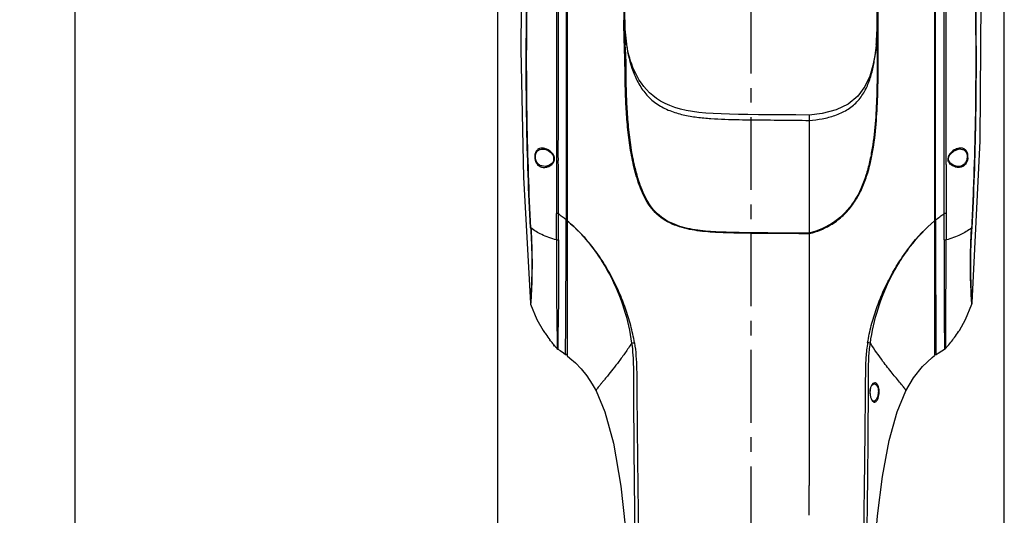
# Model space of a CAD drawing. Header units: millimetres. Extents: x 5828 to 6704, y 123 to 421.
# Tile 68 of 145: x 6445 to 6470, y 260 to 273. Entities that reach past the tile are written whole.
import ezdxf

# ---------------------------------------------------------------- set-up
doc = ezdxf.new("R2010")
doc.units = ezdxf.units.MM
doc.linetypes.add('CENTER', pattern=[0.6, 0.375, -0.075, 0.075, -0.075])
for name, color, linetype in [('中心线', 7, 'Continuous'), ('外形图', 7, 'Continuous'), ('尺寸标注', 7, 'Continuous')]:
    doc.layers.add(name, color=color, linetype=linetype)
doc.styles.add('微软雅黑', font='msyh.ttc', dxfattribs={"height": 1.5})
doc.dimstyles.new('尺寸标注_1_20比例', dxfattribs={"dimtxt": 1.5, "dimasz": 1.25, "dimexe": 0.5, "dimexo": 0.4, "dimgap": 0.5, "dimtad": 1, "dimdec": 1, "dimlfac": 20, "dimdsep": 46, "dimtxsty": '微软雅黑', "dimcen": 0.09, "dimadec": 0, "dimazin": 0, "dimtp": 0.01, "dimtm": 0.01, "dimtfac": 1, "dimtdec": 1, "dimtofl": 0, "dimtmove": 0, "dimatfit": 3, "dimfxl": 1, "dimtolj": 1, "dimarcsym": 0})

# ---------------------------------------------------------------- blocks, each defined once
blk = doc.blocks.new('*D1112')
at = {"layer": 'Defpoints', "color": 0}
for p in [(6470.301, 287.739), (6457.256, 253.336), (6470.301, 253.335)]:
    blk.add_point(p, dxfattribs=at)
at = {"layer": '尺寸标注', "color": 0, "lineweight": -2}
for p, q in [((6457.256, 253.736), (6457.256, 288.239)), ((6470.301, 253.735), (6470.301, 288.239)), ((6458.506, 287.739), (6469.051, 287.739))]:
    blk.add_line(p, q, dxfattribs=at)
at = {"layer": '尺寸标注', "color": 0}
for points in [[(6458.506, 287.948), (6458.506, 287.531), (6457.256, 287.739)], [(6469.051, 287.531), (6469.051, 287.948), (6470.301, 287.739)]]:
    blk.add_solid(points, dxfattribs=at)
at = {"layer": '尺寸标注', "color": 0, "insert": (6463.853, 289.014), "char_height": 1.5, "attachment_point": 5, "style": '微软雅黑'}
blk.add_mtext('\\A1;\\A1;260', dxfattribs=at)
blk = doc.blocks.new('*D1135')
at = {"layer": 'Defpoints', "color": 0}
for p in [(6418.486, 281.475), (6430.504, 234.025), (6446.368, 234.025)]:
    blk.add_point(p, dxfattribs=at)
at = {"layer": '尺寸标注', "color": 0, "lineweight": -2}
for p, q in [((6418.886, 281.475), (6446.868, 281.475)), ((6446.368, 280.225), (6446.368, 235.275)), ((6430.904, 234.025), (6446.868, 234.025))]:
    blk.add_line(p, q, dxfattribs=at)
at = {"layer": '尺寸标注', "color": 0}
for points in [[(6446.576, 280.225), (6446.159, 280.225), (6446.368, 281.475)], [(6446.159, 235.275), (6446.576, 235.275), (6446.368, 234.025)]]:
    blk.add_solid(points, dxfattribs=at)
at = {"layer": '尺寸标注', "color": 0, "insert": (6445.092, 257.726), "char_height": 1.5, "attachment_point": 5, "rotation": 90, "style": '微软雅黑'}
blk.add_mtext('\\A1;949', dxfattribs=at)

msp = doc.modelspace()

# ---------------------------------------------------------------- linework, layer by layer
at = {"layer": '中心线', "linetype": 'CENTER', "ltscale": 5}
msp.add_line((6463.7783, 282.6219), (6463.7783, 231.8724), dxfattribs=at)
at = {"layer": '外形图', "color": 7, "linetype": 'Continuous'}
for p, q in [((6459.0433, 279.8934), (6459.0433, 264.4677)), ((6468.5032, 279.8882), (6468.5032, 264.477)), ((6467.0283, 273.1253), (6467.0283, 277.5086)), ((6467.055, 273.121), (6467.0549, 276.4681)), ((6460.5023, 275.8606), (6460.5023, 273.119)), ((6460.5283, 273.1253), (6460.5283, 275.8741)), ((6468.5296, 269.6753), (6468.5297, 274.5503)), ((6467.0282, 273.0868), (6467.0282, 273.0836)), ((6467.0283, 273.1253), (6467.0288, 272.6958)), ((6465.2783, 270.6725), (6465.2783, 267.6317)), ((6458.6229, 269.7119), (6458.6686, 269.6621)), ((6458.6686, 269.6621), (6458.6957, 269.6147)), ((6458.7069, 269.525), (6458.6892, 269.4764)), ((6458.6933, 269.619), (6458.6933, 269.4877)), ((6458.6957, 269.6147), (6458.7077, 269.5718)), ((6458.7077, 269.5718), (6458.7069, 269.525)), ((6458.8177, 269.5004), (6458.8176, 269.6504)), ((6459.017, 269.6757), (6459.017, 269.4755)), ((6468.5296, 269.4754), (6468.5296, 269.6754)), ((6468.7517, 269.5003), (6468.7517, 269.6507)), ((6468.8621, 269.5718), (6468.8802, 269.6282)), ((6468.8628, 269.5255), (6468.8621, 269.5718)), ((6468.8806, 269.476), (6468.8628, 269.5255)), ((6458.4789, 269.3536), (6458.4759, 269.3534)), ((6458.4789, 269.3536), (6458.4789, 269.3536)), ((6468.9229, 269.4237), (6468.8806, 269.476)), ((6469.0925, 269.3523), (6469.0924, 269.3523)), ((6469.0954, 269.3521), (6469.0925, 269.3523)), ((6459.0161, 267.9513), (6459.0161, 267.9843)), ((6468.5297, 267.9681), (6468.5296, 267.95)), ((6458.0979, 265.8286), (6458.0978, 265.8287)), ((6458.0979, 265.8286), (6458.0979, 265.8286)), ((6469.4665, 265.7981), (6469.4665, 265.7981)), ((6469.4742, 265.8348), (6469.4742, 265.8348)), ((6458.4272, 265.1261), (6458.4274, 265.1258)), ((6469.1453, 265.1275), (6469.1453, 265.1277)), ((6458.6933, 264.7659), (6458.6933, 264.7503)), ((6458.7183, 264.7356), (6458.7183, 264.7253)), ((6458.7268, 264.7253), (6458.7183, 264.7253)), ((6458.7832, 264.6601), (6458.7797, 264.6638)), ((6458.7797, 264.6638), (6458.7834, 264.6598)), ((6458.7833, 264.6598), (6458.8055, 264.6417)), ((6458.7834, 264.6598), (6458.7834, 264.6598)), ((6458.8057, 264.6415), (6458.8057, 264.6415)), ((6468.5345, 264.5017), (6468.5426, 264.5055)), ((6468.5419, 264.5392), (6468.5426, 264.5055)), ((6468.7633, 264.6411), (6468.7633, 264.6411)), ((6468.7899, 264.6617), (6468.7899, 264.6617)), ((6466.9429, 263.7491), (6466.9434, 263.7491)), ((6467.7675, 263.5683), (6467.7676, 263.5684)), ((6466.9336, 263.3016), (6466.9345, 263.3016))]:
    msp.add_line(p, q, dxfattribs=at)
for points in [[(6457.9851, 278.0664), (6457.8764, 275.6877), (6457.8527, 272.3591), (6457.9177, 269.0631), (6458.0979, 265.8286)], [(6469.4742, 265.8348), (6469.6822, 270.011), (6469.7108, 274.8424)], [(6460.5296, 273.0217), (6460.5287, 273.0676), (6460.5284, 273.0993), (6460.5283, 273.1234)], [(6460.5751, 272.5096), (6460.565, 272.5786), (6460.5563, 272.6467), (6460.5489, 272.714), (6460.5427, 272.7807), (6460.5377, 272.8461), (6460.534, 272.909), (6460.5313, 272.9678), (6460.5296, 273.0217)], [(6465.2783, 270.6717), (6464.9319, 270.6775), (6464.5781, 270.6807), (6464.2589, 270.6828), (6463.9679, 270.6851), (6463.7005, 270.688), (6463.4534, 270.692), (6463.2235, 270.697), (6463.0088, 270.7037), (6462.8073, 270.7128), (6462.6178, 270.7255), (6462.4391, 270.7428), (6462.2703, 270.7653), (6462.1111, 270.7938), (6461.961, 270.8287), (6461.8199, 270.8703), (6461.6878, 270.9189), (6461.5649, 270.9742), (6461.4512, 271.0359), (6461.3471, 271.1034), (6461.2524, 271.176), (6461.1667, 271.2525), (6461.0895, 271.3317), (6461.0203, 271.413), (6460.9583, 271.4953), (6460.9029, 271.5781), (6460.8536, 271.6608), (6460.8097, 271.743), (6460.7708, 271.8245), (6460.7363, 271.9052), (6460.706, 271.985), (6460.6792, 272.0636), (6460.6557, 272.1412), (6460.635, 272.2175), (6460.6168, 272.2926), (6460.6009, 272.3662), (6460.587, 272.4385), (6460.5751, 272.5096)], [(6467.0019, 272.4982), (6466.9992, 272.4696), (6466.9678, 272.2142), (6466.9174, 271.9501), (6466.8374, 271.6816), (6466.7138, 271.4158), (6466.5301, 271.1663), (6466.2785, 270.9573), (6465.9676, 270.8061), (6465.6136, 270.7137), (6465.2783, 270.6741)], [(6458.4269, 269.7997), (6458.4671, 269.794), (6458.5569, 269.7587), (6458.6229, 269.7119)], [(6468.8802, 269.6282), (6468.9197, 269.6851), (6468.9915, 269.7462), (6469.0923, 269.7923), (6469.1448, 269.8011)], [(6458.6892, 269.4764), (6458.647, 269.4242), (6458.5696, 269.3751), (6458.4789, 269.3536)], [(6469.0925, 269.3523), (6469.0006, 269.3742), (6468.9229, 269.4237)], [(6458.0979, 265.8286), (6458.1001, 265.8144), (6458.1029, 265.8044)], [(6458.1029, 265.8044), (6458.2679, 265.4098), (6458.4272, 265.1261)], [(6469.1452, 265.1276), (6469.303, 265.4085), (6469.4664, 265.7981)], [(6469.4665, 265.7981), (6469.4687, 265.8052), (6469.4733, 265.8269), (6469.4742, 265.8349)], [(6458.8061, 264.6413), (6458.8615, 264.607), (6458.9477, 264.549), (6459.0035, 264.509)], [(6459.0035, 264.509), (6459.0112, 264.5051), (6459.0264, 264.5055), (6459.0386, 264.5145), (6459.0433, 264.5291)], [(6459.0433, 264.4677), (6459.1107, 264.4143), (6459.2566, 264.2868), (6459.4037, 264.1367), (6459.553, 263.9534), (6459.6916, 263.7444), (6459.7881, 263.5682)], [(6467.7675, 263.5683), (6467.9609, 263.8996), (6468.1924, 264.1967), (6468.4406, 264.4291), (6468.5032, 264.4771)], [(6468.5033, 264.526), (6468.5083, 264.5108), (6468.5198, 264.5024), (6468.5345, 264.5017)], [(6468.5426, 264.5056), (6468.5959, 264.5418), (6468.6898, 264.6), (6468.7633, 264.6411)], [(6468.7633, 264.641), (6468.7764, 264.6494), (6468.7899, 264.6617)], [(6466.9345, 263.3016), (6466.9201, 263.3056), (6466.8945, 263.3309), (6466.8696, 263.3807), (6466.852, 263.4475), (6466.8446, 263.5215), (6466.8483, 263.5948), (6466.8632, 263.6606), (6466.8883, 263.7123), (6466.9209, 263.7431), (6466.9434, 263.7491)], [(6459.7876, 263.5684), (6460.0116, 263.0291), (6460.2365, 262.2186), (6460.429, 261.1132), (6460.5387, 260.0926), (6460.6066, 259.0977), (6460.6524, 258.0261)], [(6466.8981, 258.0248), (6466.9013, 258.126), (6466.9286, 258.8), (6466.9693, 259.5099), (6467.0371, 260.3481), (6467.1609, 261.3571), (6467.335, 262.2921), (6467.5404, 263.0257), (6467.7678, 263.5684)]]:
    msp.add_lwpolyline(points, dxfattribs=at)
for centre, radius, start, end in [((6476.6901, 273.0974), 16.1618, 179.90118, 182.17687), ((6459.6454, 273.1121), 7.3828, 356.77059, 359.77959), ((6458.4559, 273.1136), 8.5724, 357.2103, 0.07837), ((6353.6133, 272.7547), 113.4423, 359.9703, 0.184994), ((6461.0954, 273.034), 5.9308, 354.81608, 356.73482), ((6465.5343, 273.1999), 5.0113, 187.96547, 188.15277), ((6458.4889, 266.5521), 3.0344, 94.91844, 95.27361), ((6458.4069, 269.4755), 0.3332, 38.39913, 40.75532), ((6458.5021, 269.5384), 0.2188, 11.57562, 24.69769), ((6458.5139, 269.541), 0.2068, 8.94677, 11.51889), ((6458.5545, 269.5473), 0.1652, 350.2419, 354.45566), ((5811.8953, 268.7319), 646.9228, 359.9472249, 0.0680647), ((6469.0272, 269.5487), 0.1773, 172.08256, 185.51557), ((6469.0167, 269.5478), 0.1668, 185.54868, 189.67865), ((6469.1779, 269.5109), 0.3322, 168.77258, 169.20895), ((6469.059, 269.5445), 0.2084, 156.00123, 159.99243), ((6469.0839, 266.5517), 3.0347, 84.73169, 85.08702), ((6458.4899, 269.5837), 0.24, 319.42253, 320.17163), ((6458.4947, 269.5797), 0.2337, 320.16803, 321.7797), ((6751.6562, 268.8571), 282.8551, 179.889888, 180.146067), ((6469.0648, 269.571), 0.2205, 214.83565, 216.62747), ((6138.0417, 266.1734), 320.7821, 0.229274, 0.350549), ((6694.3197, 268.1879), 225.5177, 180.013183, 180.185418), ((6458.7183, 264.7503), 0.025, 180, 270), ((6513.9033, 265.1343), 45.3653, 180.42976, 180.75171), ((6466.829, 266.4044), 2.6236, 319.05717, 319.96404), ((6465.9173, 267.1741), 3.8168, 319.92164, 320.72242), ((6465.1839, 267.7739), 4.7642, 320.72171, 322.67352), ((6459.4413, 264.7003), 0.6393, 183.64649, 183.88195), ((6468.369, 265.0493), 0.5722, 317.3595, 317.83656)]:
    msp.add_arc(centre, radius, start, end, dxfattribs=at)
for points, knots in [([(6469.5187, 278.9339), (6469.509, 278.8163), (6469.4836, 278.5172), (6469.4481, 277.9916), (6469.428, 277.4605), (6469.4264, 276.9867), (6469.435, 276.4957), (6469.4675, 276.007), (6469.4915, 275.521), (6469.5135, 275.0352), (6469.5345, 274.4259), (6469.5523, 273.6927), (6469.5627, 272.9569), (6469.5668, 271.9719), (6469.5592, 270.7365), (6469.5236, 269.2509), (6469.4825, 268.2593), (6469.4559, 267.7632)], [0, 0, 0, 0, 0.0316646, 0.0805466, 0.1413814, 0.1742724, 0.2076879, 0.2731569, 0.3056959, 0.3382875, 0.4036807, 0.4692988, 0.535135, 0.6011696, 0.733669, 0.8666742, 1, 1, 1, 1]), ([(6458.1035, 267.7665), (6458.0771, 268.2261), (6458.0361, 269.1449), (6458, 270.5218), (6457.9879, 271.8944), (6457.9941, 273.0346), (6458.0116, 273.9432), (6458.031, 274.6212), (6458.0534, 275.1846), (6458.0752, 275.634), (6458.0928, 275.9701), (6458.1154, 276.3076), (6458.1311, 276.6486), (6458.1376, 276.9913), (6458.1353, 277.4306), (6458.116, 277.9274), (6458.0883, 278.31), (6458.0738, 278.4822)], [0, 0, 0, 0, 0.1287981, 0.2573061, 0.3853526, 0.5128519, 0.576318, 0.6395924, 0.7026322, 0.7340773, 0.7654725, 0.7967967, 0.8287166, 0.8609579, 0.8926853, 0.9516347, 1, 1, 1, 1]), ([(6458.112, 267.7662), (6458.0869, 268.2271), (6458.0472, 269.1485), (6458.0115, 270.5293), (6457.9993, 271.9059), (6458.0042, 273.0496), (6458.0216, 273.961), (6458.0401, 274.6413), (6458.0672, 275.3191), (6458.0942, 275.8824), (6458.1235, 276.334), (6458.1376, 276.6764), (6458.1434, 277.0201), (6458.1407, 277.4603), (6458.122, 277.9583), (6458.096, 278.3422), (6458.0823, 278.5153)], [0, 0, 0, 0, 0.1287501, 0.2572213, 0.3852505, 0.5127517, 0.5762272, 0.6395144, 0.7025708, 0.7654322, 0.7968035, 0.8287971, 0.8610159, 0.8926873, 0.9515596, 1, 1, 1, 1]), ([(6469.469, 267.7635), (6469.4952, 268.2209), (6469.5364, 269.1352), (6469.5725, 270.5054), (6469.5849, 271.8714), (6469.579, 273.006), (6469.5619, 273.9101), (6469.5429, 274.5849), (6469.5211, 275.1456), (6469.4995, 275.5928), (6469.4824, 275.9272), (6469.4602, 276.2626), (6469.4429, 276.6012), (6469.4354, 276.9421), (6469.4361, 277.3814), (6469.4541, 277.881), (6469.4813, 278.2666), (6469.4958, 278.441)], [0, 0, 0, 0, 0.1286318, 0.2569733, 0.3848523, 0.5121838, 0.5755686, 0.6387594, 0.7017219, 0.7331195, 0.7644852, 0.7957312, 0.8275014, 0.8596783, 0.891476, 0.9508545, 1, 1, 1, 1]), ([(6458.7697, 274.4447), (6458.7691, 273.9221), (6458.7708, 272.8752), (6458.7718, 271.3016), (6458.7701, 269.7216), (6458.7728, 268.666), (6458.7713, 268.1371)], [0, 0, 0, 0, 0.2485372, 0.4979497, 0.7484302, 1, 1, 1, 1]), ([(6458.8176, 269.6504), (6458.8173, 270.046), (6458.8193, 270.8358), (6458.8204, 272.0187), (6458.8218, 273.0021), (6458.8202, 273.7873), (6458.8211, 274.1794), (6458.8215, 274.3753)], [0, 0, 0, 0, 0.2511566, 0.5014715, 0.7510442, 0.8755869, 1, 1, 1, 1]), ([(6459.0167, 274.3504), (6459.0167, 273.9624), (6459.0167, 272.4042), (6459.0169, 270.846), (6459.017, 269.6757)], [0, 0, 0, 0, 0.248967, 1, 1, 1, 1]), ([(6468.7517, 269.6507), (6468.7516, 270.4405), (6468.7504, 271.6233), (6468.7487, 273.1982), (6468.7503, 273.9833), (6468.7498, 274.3754)], [0, 0, 0, 0, 0.5014925, 0.7510534, 1, 1, 1, 1]), ([(6468.8019, 269.7504), (6468.8022, 270.1292), (6468.8014, 270.8855), (6468.8027, 272.3938), (6468.8017, 273.5234), (6468.803, 274.2753)], [0, 0, 0, 0, 0.2511138, 0.5014357, 1, 1, 1, 1]), ([(6460.5282, 273.1253), (6460.5283, 273.1245), (6460.5251, 273.1231), (6460.5173, 273.1215), (6460.5086, 273.1211), (6460.5022, 273.1211)], [0, 0, 0, 0, 0.0931888, 0.2886453, 1, 1, 1, 1]), ([(6460.5185, 272.4829), (6460.5148, 272.5893), (6460.5082, 272.802), (6460.5044, 273.0148), (6460.5022, 273.1211)], [0, 0, 0, 0, 0.5002527, 1, 1, 1, 1]), ([(6460.5283, 273.1253), (6460.5283, 273.0217), (6460.5345, 272.8143), (6460.557, 272.6081), (6460.5713, 272.5055)], [0, 0, 0, 0, 0.500102, 1, 1, 1, 1]), ([(6467.0283, 273.1253), (6467.0283, 273.1244), (6467.0315, 273.123), (6467.0396, 273.1214), (6467.0485, 273.1209), (6467.055, 273.121)], [0, 0, 0, 0, 0.0987384, 0.2868444, 1, 1, 1, 1]), ([(6465.2783, 267.6177), (6465.3963, 267.6476), (6465.6268, 267.7302), (6465.9485, 267.907), (6466.2281, 268.1462), (6466.4552, 268.4347), (6466.631, 268.7562), (6466.8055, 269.2108), (6466.937, 269.8054), (6467.0152, 270.5277), (6467.0477, 271.2516), (6467.0557, 271.9743), (6467.0555, 272.4555), (6467.0556, 272.6959)], [0, 0, 0, 0, 0.0628431, 0.1256685, 0.1884913, 0.2513231, 0.3141516, 0.3769073, 0.5020934, 0.6270076, 0.7516095, 0.8759276, 1, 1, 1, 1]), ([(6467.0287, 272.6958), (6467.0289, 272.4568), (6467.0293, 271.9783), (6467.0216, 271.2597), (6466.9897, 270.5398), (6466.9258, 269.941), (6466.8355, 269.4668), (6466.7123, 268.9995), (6466.5164, 268.5497), (6466.2193, 268.1641), (6465.8528, 267.8438), (6465.5113, 267.6947), (6465.2783, 267.6317)], [0, 0, 0, 0, 0.1240728, 0.2484036, 0.3730367, 0.4980349, 0.5606646, 0.6233805, 0.7489097, 0.8118327, 0.8747011, 1, 1, 1, 1]), ([(6465.2783, 267.6177), (6464.9205, 267.6191), (6464.3839, 267.6208), (6463.6685, 267.6281), (6463.132, 267.6378), (6462.5961, 267.6628), (6462.152, 267.7291), (6461.8099, 267.836), (6461.5669, 267.9522), (6461.3505, 268.1139), (6461.1747, 268.3185), (6461.0368, 268.5493), (6460.8917, 268.876), (6460.7635, 269.3044), (6460.6631, 269.8295), (6460.5981, 270.3592), (6460.5601, 270.8905), (6460.5436, 271.3334), (6460.5374, 271.6875), (6460.5331, 272.0412), (6460.5247, 272.3062), (6460.5185, 272.4829)], [0, 0, 0, 0, 0.1254526, 0.1881782, 0.2509023, 0.313619, 0.3762938, 0.4076485, 0.4389902, 0.4703121, 0.5016319, 0.5329537, 0.5642653, 0.6267903, 0.6892368, 0.7515839, 0.8138272, 0.8759705, 0.9070063, 0.9380198, 1, 1, 1, 1]), ([(6465.2783, 267.6317), (6464.9218, 267.6328), (6464.3871, 267.6342), (6463.6742, 267.6416), (6463.1395, 267.651), (6462.6054, 267.6758), (6462.1625, 267.7403), (6461.8213, 267.8465), (6461.5788, 267.9622), (6461.3629, 268.1236), (6461.1886, 268.3288), (6461.0532, 268.5601), (6460.9104, 268.8867), (6460.7855, 269.3148), (6460.6869, 269.8386), (6460.6236, 270.3669), (6460.5917, 270.8085), (6460.5759, 271.1618), (6460.5676, 271.4265), (6460.5636, 271.6912), (6460.5618, 271.9556), (6460.5608, 272.176), (6460.5464, 272.3516), (6460.5417, 272.4395), (6460.5399, 272.4835)], [0, 0, 0, 0, 0.1254027, 0.1881034, 0.2508023, 0.313499, 0.376175, 0.4075334, 0.438891, 0.4702513, 0.5015889, 0.5329197, 0.5642398, 0.6267843, 0.6892425, 0.751602, 0.8138509, 0.8449365, 0.8759953, 0.9070291, 0.9380378, 0.9690239, 0.9845157, 1, 1, 1, 1]), ([(6460.5736, 272.4893), (6460.6072, 272.2547), (6460.6851, 271.9039), (6460.8827, 271.471), (6461.0896, 271.1783), (6461.3609, 270.9406), (6461.684, 270.7784), (6462.0306, 270.6767), (6462.3871, 270.6163), (6462.7473, 270.5835), (6463.229, 270.5602), (6463.8317, 270.5515), (6464.555, 270.5467), (6465.0372, 270.5418), (6465.2783, 270.5359)], [0, 0, 0, 0, 0.1236133, 0.1854271, 0.2472107, 0.309176, 0.3715226, 0.4341806, 0.4969893, 0.5598483, 0.6227237, 0.7484804, 0.8742407, 1, 1, 1, 1]), ([(6465.2783, 270.5359), (6465.3907, 270.5453), (6465.6147, 270.5737), (6465.9426, 270.6574), (6466.2514, 270.7949), (6466.5162, 271.0048), (6466.7117, 271.2782), (6466.8427, 271.5857), (6466.9281, 271.9084), (6466.9643, 272.128), (6466.9785, 272.2382)], [0, 0, 0, 0, 0.1264406, 0.2526385, 0.378162, 0.5026333, 0.6265897, 0.750814, 0.8753875, 1, 1, 1, 1]), ([(6458.4051, 269.823), (6458.3793, 269.8239), (6458.3258, 269.8172), (6458.2543, 269.7678), (6458.2115, 269.6799), (6458.2066, 269.6104), (6458.2099, 269.5736)], [0, 0, 0, 0, 0.2148908, 0.4341009, 0.6929002, 1, 1, 1, 1]), ([(6458.2287, 269.5753), (6458.2255, 269.6091), (6458.2304, 269.6737), (6458.2755, 269.7542), (6458.3478, 269.7965), (6458.4004, 269.8011), (6458.4262, 269.7998)], [0, 0, 0, 0, 0.2966097, 0.5501329, 0.7740386, 1, 1, 1, 1]), ([(6458.4832, 269.8088), (6458.4767, 269.8109), (6458.4512, 269.8182), (6458.4248, 269.8224), (6458.4051, 269.823)], [0, 0, 0, 0, 0.2584282, 1, 1, 1, 1]), ([(6458.6593, 269.693), (6458.6468, 269.7075), (6458.5962, 269.7571), (6458.5325, 269.7931), (6458.4832, 269.8088)], [0, 0, 0, 0, 0.2696474, 1, 1, 1, 1]), ([(6469.1361, 269.8215), (6469.0921, 269.8148), (6469.0012, 269.7791), (6468.9263, 269.7158), (6468.8959, 269.6749)], [0, 0, 0, 0, 0.4665426, 1, 1, 1, 1]), ([(6469.3626, 269.5736), (6469.3656, 269.6138), (6469.3605, 269.689), (6469.308, 269.782), (6469.2238, 269.8261), (6469.1647, 269.8258), (6469.1361, 269.8215)], [0, 0, 0, 0, 0.307757, 0.5614567, 0.7789852, 1, 1, 1, 1]), ([(6469.1454, 269.8011), (6469.1714, 269.8025), (6469.2243, 269.7978), (6469.2969, 269.7551), (6469.3421, 269.6742), (6469.3471, 269.6092), (6469.3438, 269.5753)], [0, 0, 0, 0, 0.2260058, 0.4499945, 0.7036521, 1, 1, 1, 1]), ([(6458.2099, 269.5736), (6458.2139, 269.5342), (6458.2321, 269.4609), (6458.2959, 269.3753), (6458.3804, 269.3299), (6458.4408, 269.325), (6458.4698, 269.3273)], [0, 0, 0, 0, 0.298831, 0.5551775, 0.7803839, 1, 1, 1, 1]), ([(6458.476, 269.3534), (6458.4482, 269.3523), (6458.3913, 269.3579), (6458.3116, 269.3985), (6458.2508, 269.4744), (6458.2321, 269.5402), (6458.2287, 269.5753)], [0, 0, 0, 0, 0.2271561, 0.4573808, 0.7117918, 1, 1, 1, 1]), ([(6458.7009, 269.6298), (6458.6987, 269.6346), (6458.6894, 269.6531), (6458.6776, 269.6704), (6458.668, 269.6825)], [0, 0, 0, 0, 0.2546146, 1, 1, 1, 1]), ([(6458.7004, 269.4694), (6458.7063, 269.4811), (6458.7128, 269.4976), (6458.7165, 269.5148), (6458.7173, 269.5193)], [0, 0, 0, 0, 0.7445931, 1, 1, 1, 1]), ([(6458.7182, 269.5731), (6458.7165, 269.5729), (6458.7139, 269.5727), (6458.7103, 269.5719), (6458.7089, 269.5722), (6458.7077, 269.5717), (6458.7077, 269.5718)], [0, 0, 0, 0, 0.4694582, 0.7848133, 0.9519305, 1, 1, 1, 1]), ([(6468.7514, 268.1349), (6468.7513, 268.2489), (6468.7513, 268.704), (6468.7517, 269.1592), (6468.7517, 269.5005)], [0, 0, 0, 0, 0.2502967, 1, 1, 1, 1]), ([(6468.8516, 269.5731), (6468.8532, 269.5729), (6468.8559, 269.5727), (6468.8595, 269.5719), (6468.8609, 269.5722), (6468.862, 269.5717), (6468.8621, 269.5718)], [0, 0, 0, 0, 0.4701757, 0.7854719, 0.9522101, 1, 1, 1, 1]), ([(6469.3438, 269.5753), (6469.3404, 269.5401), (6469.3217, 269.474), (6469.2608, 269.3976), (6469.1806, 269.3567), (6469.1234, 269.351), (6469.0955, 269.3521)], [0, 0, 0, 0, 0.2877823, 0.5420883, 0.772473, 1, 1, 1, 1]), ([(6469.3626, 269.5736), (6469.3591, 269.5335), (6469.3396, 269.4592), (6469.2748, 269.3726), (6469.1883, 269.3277), (6469.1269, 269.3236), (6469.0973, 269.3263)], [0, 0, 0, 0, 0.2989311, 0.5549794, 0.7798956, 1, 1, 1, 1]), ([(6458.4698, 269.3273), (6458.4862, 269.3285), (6458.5082, 269.3322), (6458.5295, 269.3382), (6458.5348, 269.3398)], [0, 0, 0, 0, 0.7454485, 1, 1, 1, 1]), ([(6458.5348, 269.3398), (6458.5473, 269.3437), (6458.5984, 269.3631), (6458.645, 269.396), (6458.6721, 269.4276)], [0, 0, 0, 0, 0.2384636, 1, 1, 1, 1]), ([(6459.017, 269.4755), (6459.017, 269.3514), (6459.0169, 268.8543), (6459.0165, 268.3573), (6459.0161, 267.9843)], [0, 0, 0, 0, 0.2496599, 1, 1, 1, 1]), ([(6468.5297, 267.9681), (6468.5296, 268.0938), (6468.5296, 268.5963), (6468.5296, 269.0988), (6468.5296, 269.4754)], [0, 0, 0, 0, 0.2503244, 1, 1, 1, 1]), ([(6469.0341, 269.3393), (6469.0206, 269.3435), (6468.9652, 269.3653), (6468.9149, 269.403), (6468.8878, 269.4395)], [0, 0, 0, 0, 0.2373461, 1, 1, 1, 1]), ([(6469.0973, 269.3263), (6469.0813, 269.3278), (6469.06, 269.3316), (6469.0393, 269.3376), (6469.0341, 269.3393)], [0, 0, 0, 0, 0.7455298, 1, 1, 1, 1]), ([(6458.769, 267.4579), (6458.7693, 267.5711), (6458.7709, 267.7976), (6458.7705, 268.0242), (6458.7713, 268.1374)], [0, 0, 0, 0, 0.5001035, 1, 1, 1, 1]), ([(6458.8178, 268.1361), (6458.8137, 268.1361), (6458.7982, 268.1363), (6458.7827, 268.1368), (6458.7712, 268.1374)], [0, 0, 0, 0, 0.264414, 1, 1, 1, 1]), ([(6459.0161, 267.9843), (6459.0184, 267.9842), (6459.0262, 267.984), (6459.034, 267.984), (6459.0395, 267.9847)], [0, 0, 0, 0, 0.2915103, 1, 1, 1, 1]), ([(6468.7494, 267.4573), (6468.7499, 267.5703), (6468.7497, 267.7962), (6468.7514, 268.022), (6468.7514, 268.1349)], [0, 0, 0, 0, 0.5001063, 1, 1, 1, 1]), ([(6468.802, 268.1362), (6468.7981, 268.136), (6468.7813, 268.1353), (6468.7644, 268.135), (6468.7514, 268.1349)], [0, 0, 0, 0, 0.2310365, 1, 1, 1, 1]), ([(6458.1035, 267.7665), (6458.1108, 267.6418), (6458.1245, 267.3967), (6458.1344, 267.0397), (6458.1358, 266.7093), (6458.131, 266.4569), (6458.1248, 266.2782), (6458.1198, 266.1648), (6458.1146, 266.0667), (6458.1097, 265.985), (6458.1058, 265.9275), (6458.1031, 265.8902), (6458.1015, 265.8689), (6458.1001, 265.8523), (6458.0993, 265.8401), (6458.0981, 265.8329), (6458.0983, 265.8293), (6458.0979, 265.8285)], [0, 0, 0, 0, 0.193092, 0.3797535, 0.5523635, 0.704058, 0.7701829, 0.8289149, 0.8796968, 0.9220359, 0.9555225, 0.9688552, 0.9798607, 0.988502, 0.9947519, 0.9985887, 1, 1, 1, 1]), ([(6458.112, 267.7662), (6458.1111, 267.7662), (6458.1082, 267.7662), (6458.1053, 267.7663), (6458.1035, 267.7665)], [0, 0, 0, 0, 0.3397589, 1, 1, 1, 1]), ([(6458.112, 267.7662), (6458.1175, 267.6627), (6458.1286, 267.4578), (6458.1402, 267.0675), (6458.1423, 266.5435), (6458.1259, 266.1211), (6458.1093, 265.8845)], [0, 0, 0, 0, 0.1652542, 0.3268829, 0.6221472, 1, 1, 1, 1]), ([(6458.769, 267.4578), (6458.6397, 267.4944), (6458.4097, 267.5751), (6458.1959, 267.697), (6458.112, 267.7662)], [0, 0, 0, 0, 0.5528498, 1, 1, 1, 1]), ([(6459.0033, 264.5446), (6459.0041, 264.6957), (6459.0093, 265.1196), (6459.0129, 265.8877), (6459.0177, 266.8721), (6459.0165, 267.5838), (6459.0161, 267.9513)], [0, 0, 0, 0, 0.1331237, 0.373294, 0.6763775, 1, 1, 1, 1]), ([(6459.0427, 267.9493), (6459.2773, 267.7572), (6459.5916, 267.4211), (6459.9375, 266.9224), (6460.2391, 266.3951), (6460.5307, 265.6911), (6460.662, 265.0959), (6460.7045, 264.7957)], [0, 0, 0, 0, 0.2499337, 0.3750589, 0.5001618, 0.7500778, 1, 1, 1, 1]), ([(6460.7766, 264.8081), (6460.7657, 264.8835), (6460.7358, 265.0332), (6460.6825, 265.2557), (6460.6196, 265.4757), (6460.5239, 265.7654), (6460.3841, 266.1205), (6460.1839, 266.5324), (6459.9515, 266.927), (6459.6872, 267.3012), (6459.387, 267.6479), (6459.1604, 267.853), (6459.0433, 267.9507)], [0, 0, 0, 0, 0.0624867, 0.1249849, 0.1874865, 0.2500006, 0.3749866, 0.4999824, 0.6249762, 0.7499907, 0.8749897, 1, 1, 1, 1]), ([(6466.7818, 264.8089), (6466.8077, 264.9587), (6466.8534, 265.1825), (6466.9375, 265.4748), (6467.0327, 265.7637), (6467.1716, 266.118), (6467.3722, 266.5283), (6467.6051, 266.9212), (6467.9559, 267.4176), (6468.2697, 267.7547), (6468.5036, 267.9482)], [0, 0, 0, 0, 0.1250106, 0.187545, 0.2500911, 0.3751407, 0.5001986, 0.6252539, 0.7503099, 1, 1, 1, 1]), ([(6466.8514, 264.7968), (6466.8934, 265.0964), (6467.0232, 265.6906), (6467.3133, 266.3936), (6467.6158, 266.9187), (6467.9607, 267.4163), (6468.2718, 267.7532), (6468.5032, 267.9478)], [0, 0, 0, 0, 0.2499781, 0.4999193, 0.6250071, 0.7500988, 1, 1, 1, 1]), ([(6468.5033, 267.9691), (6468.5033, 267.9688), (6468.5051, 267.9686), (6468.5072, 267.9682), (6468.5116, 267.9679), (6468.5147, 267.9677), (6468.5166, 267.9677)], [0, 0, 0, 0, 0.0736425, 0.2720083, 0.5888192, 1, 1, 1, 1]), ([(6468.5296, 267.95), (6468.5294, 267.6711), (6468.5279, 267.119), (6468.5339, 266.1332), (6468.5354, 265.4264), (6468.5379, 264.9926)], [0, 0, 0, 0, 0.2829472, 0.5600178, 1, 1, 1, 1]), ([(6469.4559, 267.7632), (6469.3721, 267.695), (6469.1597, 267.5745), (6468.9314, 267.4944), (6468.8032, 267.458)], [0, 0, 0, 0, 0.447735, 1, 1, 1, 1]), ([(6469.4633, 265.8362), (6469.4572, 265.9175), (6469.4378, 266.2383), (6469.426, 266.7154), (6469.4313, 267.1933), (6469.4434, 267.5145), (6469.4519, 267.68), (6469.4559, 267.7632)], [0, 0, 0, 0, 0.126733, 0.4999688, 0.7422184, 0.8703021, 1, 1, 1, 1]), ([(6469.4742, 265.8348), (6469.474, 265.8324), (6469.4723, 265.8568), (6469.4708, 265.8689), (6469.4671, 265.9218), (6469.463, 265.9808), (6469.4581, 266.0623), (6469.4507, 266.2009), (6469.4379, 266.5238), (6469.4351, 266.935), (6469.4479, 267.3917), (6469.4613, 267.6382), (6469.469, 267.7635)], [0, 0, 0, 0, 0.0038385, 0.0174681, 0.0407203, 0.0733738, 0.1150798, 0.1654182, 0.2900832, 0.6163455, 0.804903, 1, 1, 1, 1]), ([(6469.4559, 267.7632), (6469.4574, 267.7632), (6469.4617, 267.7632), (6469.4661, 267.7632), (6469.469, 267.7635)], [0, 0, 0, 0, 0.3407457, 1, 1, 1, 1]), ([(6465.2783, 267.6177), (6465.2783, 267.0748), (6465.2781, 264.9126), (6465.2789, 262.7504), (6465.2754, 261.1312)], [0, 0, 0, 0, 0.2510977, 1, 1, 1, 1]), ([(6458.7689, 267.4578), (6458.7677, 267.1348), (6458.7685, 266.5258), (6458.7723, 265.7995), (6458.7791, 265.3021), (6458.785, 265.0235), (6458.7859, 264.8244), (6458.7881, 264.7195), (6458.7871, 264.6818)], [0, 0, 0, 0, 0.349056, 0.6581344, 0.7848407, 0.8866713, 0.9592654, 1, 1, 1, 1]), ([(6458.769, 267.4579), (6458.773, 267.4577), (6458.7904, 267.4573), (6458.8078, 267.4571), (6458.8213, 267.457)], [0, 0, 0, 0, 0.2296672, 1, 1, 1, 1]), ([(6458.8213, 267.457), (6458.8229, 267.2897), (6458.8239, 266.9591), (6458.8241, 266.4751), (6458.8225, 266.0205), (6458.8174, 265.6115), (6458.8112, 265.2634), (6458.804, 264.9884), (6458.7999, 264.7955), (6458.801, 264.6951), (6458.8033, 264.6597)], [0, 0, 0, 0, 0.179444, 0.3545326, 0.5189944, 0.6669351, 0.7931083, 0.8924224, 0.9618943, 1, 1, 1, 1]), ([(6468.7494, 267.4573), (6468.7477, 267.3051), (6468.7481, 267.0034), (6468.7501, 266.4294), (6468.751, 265.8927), (6468.7548, 265.4092), (6468.7559, 265.0729), (6468.7582, 264.8516), (6468.7608, 264.7265)], [0, 0, 0, 0, 0.1672784, 0.3313667, 0.6305991, 0.7568529, 0.8625972, 1, 1, 1, 1]), ([(6468.7494, 267.4573), (6468.7542, 267.4573), (6468.7721, 267.4574), (6468.79, 267.4577), (6468.8032, 267.4581)], [0, 0, 0, 0, 0.2652726, 1, 1, 1, 1]), ([(6468.7899, 264.6617), (6468.7907, 264.6628), (6468.7901, 264.666), (6468.7907, 264.6708), (6468.7909, 264.6803), (6468.7914, 264.6961), (6468.7916, 264.7202), (6468.792, 264.7509), (6468.7922, 264.7881), (6468.7925, 264.8318), (6468.793, 264.9029), (6468.7937, 265.0073), (6468.7947, 265.15), (6468.7958, 265.3148), (6468.7967, 265.5001), (6468.7975, 265.7041), (6468.7986, 266.007), (6468.8004, 266.4149), (6468.8029, 266.9277), (6468.8038, 267.2795), (6468.8033, 267.458)], [0, 0, 0, 0, 0.0014454, 0.0030677, 0.0052889, 0.0115223, 0.0201335, 0.0311084, 0.0444291, 0.0600768, 0.078033, 0.1207309, 0.1719819, 0.2311443, 0.2976066, 0.3707771, 0.4499144, 0.6225747, 0.8084489, 1, 1, 1, 1]), ([(6458.1038, 265.8125), (6458.1036, 265.8104), (6458.1033, 265.8097), (6458.1031, 265.8038), (6458.1029, 265.8044)], [0, 0, 0, 0, 0.7718802, 1, 1, 1, 1]), ([(6458.1093, 265.8845), (6458.1087, 265.8763), (6458.107, 265.8522), (6458.1052, 265.8282), (6458.1038, 265.8125)], [0, 0, 0, 0, 0.3449391, 1, 1, 1, 1]), ([(6469.4665, 265.7981), (6469.4662, 265.7974), (6469.4661, 265.8041), (6469.4653, 265.8075), (6469.4645, 265.8217), (6469.4637, 265.8306), (6469.4633, 265.8362)], [0, 0, 0, 0, 0.0563826, 0.2424183, 0.5572602, 1, 1, 1, 1]), ([(6458.4274, 265.1258), (6458.4486, 265.0921), (6458.5053, 265.0114), (6458.5634, 264.9318), (6458.5991, 264.8851)], [0, 0, 0, 0, 0.4038621, 1, 1, 1, 1]), ([(6468.5379, 264.9926), (6468.5381, 264.9746), (6468.5384, 264.9084), (6468.5389, 264.8422), (6468.5393, 264.7941)], [0, 0, 0, 0, 0.2721168, 1, 1, 1, 1]), ([(6468.9724, 264.8851), (6468.9869, 264.9042), (6469.0388, 264.9732), (6469.0891, 265.0434), (6469.1239, 265.0951)], [0, 0, 0, 0, 0.2782036, 1, 1, 1, 1]), ([(6469.1239, 265.0951), (6469.1262, 265.0984), (6469.1334, 265.1091), (6469.1405, 265.12), (6469.1453, 265.1275)], [0, 0, 0, 0, 0.3078781, 1, 1, 1, 1]), ([(6458.6986, 264.7593), (6458.6906, 264.7691), (6458.6569, 264.8107), (6458.6239, 264.8527), (6458.5992, 264.8852)], [0, 0, 0, 0, 0.2369563, 1, 1, 1, 1]), ([(6458.7648, 264.6806), (6458.7601, 264.6859), (6458.7377, 264.7119), (6458.7158, 264.7382), (6458.6986, 264.7593)], [0, 0, 0, 0, 0.2069192, 1, 1, 1, 1]), ([(6458.7797, 264.6638), (6458.7786, 264.665), (6458.7736, 264.6705), (6458.7687, 264.6762), (6458.7648, 264.6806)], [0, 0, 0, 0, 0.2129358, 1, 1, 1, 1]), ([(6458.7871, 264.6818), (6458.787, 264.6782), (6458.7864, 264.6714), (6458.7867, 264.6661), (6458.7845, 264.6587), (6458.7834, 264.6598)], [0, 0, 0, 0, 0.4741042, 0.796703, 1, 1, 1, 1]), ([(6460.7043, 264.7957), (6460.6511, 264.7131), (6460.5449, 264.5553), (6460.3837, 264.3332), (6460.23, 264.1337), (6460.1084, 263.9828), (6460.0194, 263.8744), (6459.9607, 263.8034), (6459.9089, 263.7406), (6459.8652, 263.6867), (6459.8304, 263.6425), (6459.8058, 263.6087), (6459.7919, 263.5867), (6459.7871, 263.5744), (6459.7868, 263.5698), (6459.7876, 263.5684)], [0, 0, 0, 0, 0.192073, 0.3716513, 0.5365101, 0.6842399, 0.7505228, 0.8107894, 0.8641387, 0.9096705, 0.946502, 0.9739561, 0.9916211, 0.9968364, 1, 1, 1, 1]), ([(6460.7043, 264.7957), (6460.7186, 264.693), (6460.7417, 264.4867), (6460.7517, 264.1757), (6460.7528, 263.8649), (6460.753, 263.5544), (6460.7542, 263.2442), (6460.7566, 262.8318), (6460.7603, 262.318), (6460.7655, 261.7042), (6460.7735, 260.8934), (6460.7861, 259.8875), (6460.8039, 258.6858), (6460.8318, 257.0866), (6460.8568, 255.8873), (6460.8746, 255.0872)], [0, 0, 0, 0, 0.0320322, 0.0640598, 0.0960697, 0.1280463, 0.159986, 0.1918769, 0.2554634, 0.3187001, 0.3815035, 0.5059226, 0.6294564, 0.7527758, 1, 1, 1, 1]), ([(6460.7045, 264.7957), (6460.7094, 264.7966), (6460.7334, 264.8011), (6460.7574, 264.8051), (6460.7766, 264.8081)], [0, 0, 0, 0, 0.2047048, 1, 1, 1, 1]), ([(6460.7766, 264.8081), (6460.795, 264.6956), (6460.8215, 264.4688), (6460.8349, 264.127), (6460.8376, 263.7853), (6460.8394, 263.4441), (6460.8429, 263.1034), (6460.8473, 262.6506), (6460.8533, 262.0872), (6460.8608, 261.4146), (6460.8716, 260.5267), (6460.8877, 259.4241), (6460.9094, 258.1049), (6460.9344, 256.7867), (6460.9622, 255.4601), (6460.9834, 254.5727), (6460.9945, 254.1253)], [0, 0, 0, 0, 0.0320088, 0.0640071, 0.0959802, 0.1279154, 0.1598008, 0.1916224, 0.2550144, 0.3179738, 0.3804425, 0.5042865, 0.6275073, 0.7508149, 0.8743791, 1, 1, 1, 1]), ([(6466.7817, 264.8089), (6466.7613, 264.6854), (6466.7315, 264.4364), (6466.7225, 264.0611), (6466.7215, 263.6863), (6466.7174, 263.312), (6466.7125, 262.9384), (6466.7098, 262.5658), (6466.7062, 262.1944), (6466.7002, 261.702), (6466.6923, 261.0904), (6466.6807, 260.1196), (6466.6625, 258.9127), (6466.6378, 257.4668), (6466.6092, 256.0177), (6466.5755, 254.5519), (6466.5507, 253.5681), (6466.5375, 253.0701)], [0, 0, 0, 0, 0.0319724, 0.0639281, 0.0958572, 0.127736, 0.1595542, 0.1912917, 0.2229292, 0.2544487, 0.3170744, 0.3791833, 0.5024796, 0.625432, 0.7486101, 0.8727358, 1, 1, 1, 1]), ([(6466.7558, 258.9962), (6466.763, 259.4708), (6466.7729, 260.1846), (6466.7841, 261.1397), (6466.7913, 261.8633), (6466.7966, 262.4699), (6466.7992, 262.9577), (6466.8016, 263.3249), (6466.8038, 263.6314), (6466.8042, 263.8769), (6466.8032, 264.1226), (6466.8078, 264.4302), (6466.834, 264.6751), (6466.8513, 264.7968)], [0, 0, 0, 0, 0.2453825, 0.3690681, 0.493784, 0.6195066, 0.6826606, 0.7459521, 0.8093566, 0.8411035, 0.8728775, 0.9364237, 1, 1, 1, 1]), ([(6466.8514, 264.7968), (6466.8466, 264.7977), (6466.8235, 264.8021), (6466.8003, 264.8059), (6466.7818, 264.8089)], [0, 0, 0, 0, 0.2048466, 1, 1, 1, 1]), ([(6467.6268, 263.7642), (6467.5562, 263.8502), (6467.4027, 264.0354), (6467.1376, 264.3749), (6466.9542, 264.6369), (6466.8514, 264.7968)], [0, 0, 0, 0, 0.2583902, 0.5585235, 1, 1, 1, 1]), ([(6468.7608, 264.7265), (6468.7611, 264.7165), (6468.7618, 264.6893), (6468.7619, 264.662), (6468.7629, 264.6449)], [0, 0, 0, 0, 0.37005, 1, 1, 1, 1]), ([(6468.7931, 264.6652), (6468.7944, 264.6666), (6468.8003, 264.6732), (6468.8062, 264.6799), (6468.8107, 264.6851)], [0, 0, 0, 0, 0.2139097, 1, 1, 1, 1]), ([(6458.8035, 264.657), (6458.8037, 264.6533), (6458.8046, 264.6488), (6458.8044, 264.6423), (6458.8057, 264.6415)], [0, 0, 0, 0, 0.7169126, 1, 1, 1, 1]), ([(6459.0035, 264.509), (6459.0029, 264.5094), (6459.0036, 264.5116), (6459.0031, 264.5144), (6459.0033, 264.5205), (6459.0032, 264.5305), (6459.0033, 264.5394), (6459.0033, 264.5446)], [0, 0, 0, 0, 0.0658392, 0.144626, 0.254222, 0.5658327, 1, 1, 1, 1]), ([(6468.7629, 264.6449), (6468.7629, 264.6439), (6468.7632, 264.6433), (6468.763, 264.641), (6468.7633, 264.6411)], [0, 0, 0, 0, 0.755929, 1, 1, 1, 1]), ([(6466.8788, 263.7085), (6466.8665, 263.6857), (6466.8484, 263.6312), (6466.8394, 263.5434), (6466.8458, 263.4532), (6466.8602, 263.3951), (6466.8702, 263.3689)], [0, 0, 0, 0, 0.2236158, 0.4873439, 0.7583077, 1, 1, 1, 1]), ([(6466.9646, 263.7736), (6466.9483, 263.7725), (6466.9112, 263.7587), (6466.8887, 263.7269), (6466.8788, 263.7085)], [0, 0, 0, 0, 0.436886, 1, 1, 1, 1]), ([(6466.9429, 263.7491), (6466.959, 263.7494), (6466.9955, 263.7371), (6467.035, 263.6869), (6467.0571, 263.6131), (6467.06, 263.5256), (6467.0455, 263.4392), (6467.0214, 263.3754), (6466.9958, 263.3368), (6466.972, 263.3119), (6466.9482, 263.3014), (6466.9336, 263.3016)], [0, 0, 0, 0, 0.0877247, 0.1955473, 0.3360527, 0.5023457, 0.6691009, 0.8118713, 0.8704451, 0.9203269, 1, 1, 1, 1]), ([(6466.9434, 263.7491), (6466.949, 263.7494), (6466.9606, 263.7555), (6466.9645, 263.7676), (6466.9646, 263.7736)], [0, 0, 0, 0, 0.4826582, 1, 1, 1, 1]), ([(6467.0079, 263.7594), (6467.0045, 263.7617), (6466.9911, 263.7692), (6466.9758, 263.7724), (6466.9646, 263.7736)], [0, 0, 0, 0, 0.2625924, 1, 1, 1, 1]), ([(6466.9975, 263.2932), (6467.0092, 263.3034), (6467.0308, 263.3324), (6467.0648, 263.4105), (6467.0815, 263.5058), (6467.0796, 263.6041), (6467.0668, 263.6712), (6467.0436, 263.7241), (6467.0205, 263.751), (6467.0079, 263.7594)], [0, 0, 0, 0, 0.0923184, 0.2110861, 0.5057684, 0.6584296, 0.7956326, 0.9093395, 1, 1, 1, 1]), ([(6467.6824, 263.6961), (6467.6781, 263.7013), (6467.6593, 263.7238), (6467.641, 263.7467), (6467.6269, 263.7642)], [0, 0, 0, 0, 0.2296102, 1, 1, 1, 1]), ([(6467.7676, 263.5684), (6467.7683, 263.5699), (6467.768, 263.5746), (6467.7628, 263.5876), (6467.7474, 263.6116), (6467.7194, 263.6496), (6467.696, 263.6791), (6467.6824, 263.6961)], [0, 0, 0, 0, 0.0316689, 0.0848357, 0.2730016, 0.5779937, 1, 1, 1, 1]), ([(6466.8702, 263.3689), (6466.8753, 263.3554), (6466.8864, 263.3313), (6466.9065, 263.3012), (6466.9305, 263.2824), (6466.9479, 263.2777), (6466.956, 263.2763)], [0, 0, 0, 0, 0.3268015, 0.5984812, 0.8134448, 1, 1, 1, 1]), ([(6466.9345, 263.3016), (6466.9403, 263.3012), (6466.9522, 263.295), (6466.9561, 263.2824), (6466.956, 263.2762)], [0, 0, 0, 0, 0.4834026, 1, 1, 1, 1]), ([(6466.956, 263.2763), (6466.9595, 263.2762), (6466.9747, 263.2776), (6466.9887, 263.2857), (6466.9975, 263.2932)], [0, 0, 0, 0, 0.2311839, 1, 1, 1, 1]), ([(6465.28, 260.3607), (6465.2795, 260.4248), (6465.2786, 260.5851), (6465.2733, 260.8418), (6465.274, 261.0346), (6465.2754, 261.1312)], [0, 0, 0, 0, 0.2493571, 0.6241619, 1, 1, 1, 1])]:
    msp.add_open_spline(points, degree=3, knots=knots, dxfattribs=at)
for points in [[(6467.0181, 272.6964), (6467.0105, 272.5433), (6466.9981, 272.3902), (6466.9785, 272.2382)], [(6468.8016, 269.4007), (6468.8017, 269.5172), (6468.8018, 269.6338), (6468.8019, 269.7504)], [(6458.7189, 269.5313), (6458.7202, 269.5452), (6458.7199, 269.5593), (6458.7182, 269.5731)], [(6468.8631, 269.6158), (6468.8584, 269.6028), (6468.8548, 269.5893), (6468.8521, 269.5756)], [(6468.867, 269.474), (6468.8601, 269.4884), (6468.855, 269.504), (6468.8523, 269.5198)], [(6468.8959, 269.6749), (6468.8853, 269.6607), (6468.8758, 269.6455), (6468.8686, 269.6293)], [(6458.6783, 269.4351), (6458.6867, 269.4458), (6458.6942, 269.4573), (6458.7004, 269.4694)], [(6468.8838, 269.4451), (6468.8775, 269.4542), (6468.8718, 269.4639), (6468.867, 269.474)], [(6458.8178, 268.136), (6458.8855, 268.0876), (6458.9515, 268.0368), (6459.0161, 267.9843)], [(6468.5297, 267.9681), (6468.6008, 268.0272), (6468.6752, 268.0825), (6468.7514, 268.1349)], [(6468.5166, 267.9677), (6468.5209, 267.9676), (6468.5253, 267.9678), (6468.5297, 267.9681)], [(6465.2783, 267.6316), (6465.2783, 267.627), (6465.2783, 267.6223), (6465.2783, 267.6177)], [(6468.7841, 264.6588), (6468.7864, 264.6613), (6468.7881, 264.6645), (6468.7891, 264.6677)]]:
    msp.add_open_spline(points, degree=3, dxfattribs=at)

# ---------------------------------------------------------------- dimensions: what is measured, and where the dimension line sits
at = {"layer": '尺寸标注'}
dim = msp.add_linear_dim(base=(6470.3007, 287.7393), p1=(6457.2558, 253.3357), p2=(6470.3007, 253.3351), text='\\A1;260', dimstyle='尺寸标注_1_20比例', override={"dimtxsty": '微软雅黑'}, dxfattribs=at)
dim.commit()
dim.dimension.update_dxf_attribs({"geometry": '*D1112', "text_midpoint": (6463.8528, 287.7393), "dimtype": 160})
dim = msp.add_linear_dim(base=(6446.3676, 234.0253), p1=(6418.4864, 281.4753), p2=(6430.5043, 234.0253), angle=90, dimstyle='尺寸标注_1_20比例', dxfattribs=at)
dim.commit()
dim.dimension.update_dxf_attribs({"geometry": '*D1135', "text_midpoint": (6446.3676, 257.7263), "dimtype": 160})

doc.saveas('drawing.dxf')
